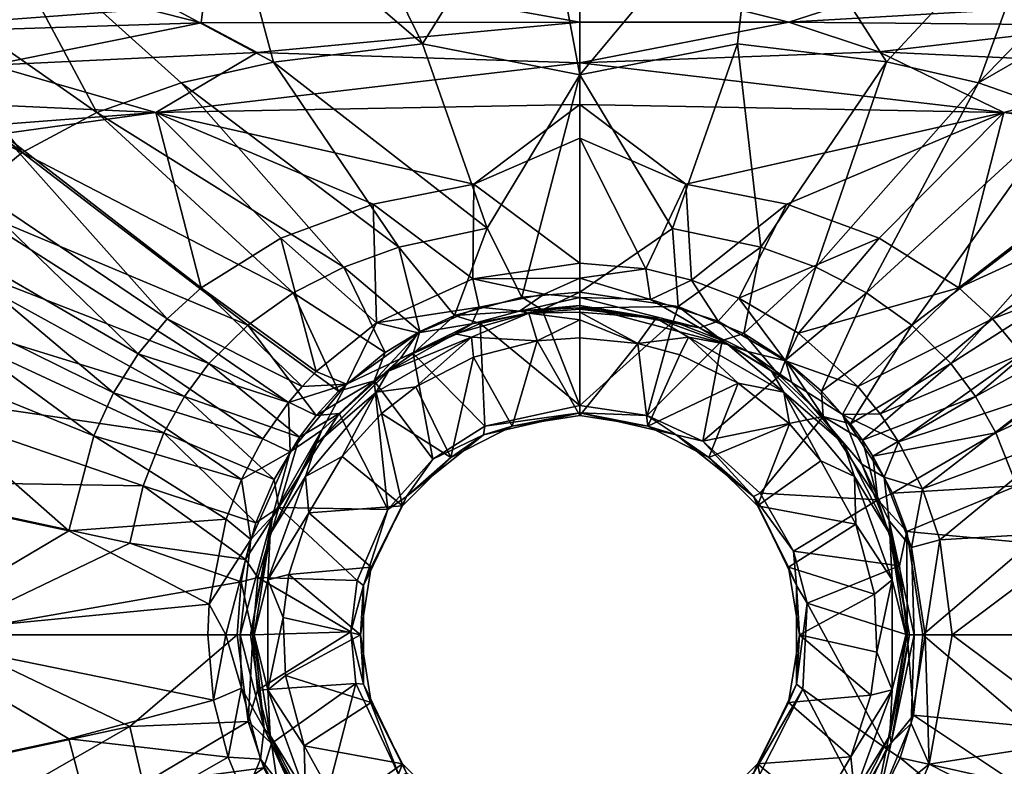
# Model space of a CAD drawing. Header units: millimetres. Extents: x -250 to 250, y 0 to 310.
# Tile 8 of 15: x -59 to 44, y 141 to 219. Entities that reach past the tile are written whole.
import ezdxf

# ---------------------------------------------------------------- set-up
doc = ezdxf.new("R2010")
doc.units = ezdxf.units.MM
doc.layers.add('UM_KLEO2_01_BODY1', color=7, linetype='CONTINUOUS')

msp = doc.modelspace()

# ---------------------------------------------------------------- meshes
at = {"layer": 'UM_KLEO2_01_BODY1'}
mesh = msp.add_polyface(dxfattribs=at)
corners = [(-0.0004, 265.8322, -115.3549), (-0.0004, 268.2245, -117.8962), (-141.7411, 267.2736, -117.8991), (-141.7093, 264.8958, -115.3675), (-141.668, 261.7715, -114.0997), (-0.0003, 262.7226, -114.0967), (-29.0068, 247.4507, -85.415), (0, 250.6, -84.0907), (-4.2963, 236.4126, -90.0003), (-62.0422, 231.0762, -89.9978), (-75.0858, 226.8688, -90.0018), (-73.6478, 241.668, -86.0905), (-89.1898, 237.2604, -86.2516), (-83.5268, 252.1163, -81.3552), (-93.3343, 261.8626, -75.6463), (-63.7683, 255.1617, -80.7598), (-70.8209, 264.7147, -74.6348), (-56.6227, 244.7401, -85.8429), (-37.4662, 234.96, -90.0015), (-32.4229, 258.0431, -79.8147), (-35.7628, 267.5414, -73.1238), (-25.778, 235.8039, -90.0005), (0, 263.0223, -76.6876), (-38.8231, 226.2278, -107.7233), (-0.0001, 224.7682, -107.4547), (-16.5049, 216.9758, -95.1869), (-41.7885, 212.8539, -95.0199), (-50.6449, 209.7473, -94.9252), (-32.1199, 215.0549, -95.1014), (0, 236.4271, -90.0006), (0, 213.7128, -96.0067), (-45.3206, 220.5972, -105.9019), (-90.2038, 222.7741, -106.3749), (-83.3212, 217.7776, -103.3856), (-39.7125, 219.1565, -105.2899), (0.0001, 219.2216, -105.7736), (-90.0816, 228.6416, -108.2033)]
mesh.append_faces([[corners[k] for k in face] for face in [(0, 1, 2, 2), (2, 3, 0, 0), (4, 5, 0, 0), (3, 4, 0, 0), (6, 7, 8, 8), (9, 10, 11, 11), (12, 11, 10, 10), (13, 14, 15, 15), (16, 15, 14, 14), (11, 13, 17, 17), (15, 17, 13, 13), (18, 9, 17, 17), (11, 17, 9, 9), (15, 16, 19, 19), (20, 19, 16, 16), (17, 15, 6, 6), (19, 6, 15, 15), (8, 21, 6, 6), (21, 18, 6, 6), (6, 18, 17, 17), (19, 20, 22, 22), (22, 7, 19, 19), (6, 19, 7, 7), (23, 24, 5, 5), (5, 4, 23, 23), (21, 8, 25, 25), (26, 27, 9, 9), (9, 18, 28, 28), (18, 21, 25, 25), (28, 18, 25, 25), (29, 30, 8, 8), (25, 8, 30, 30), (31, 32, 33, 33), (23, 31, 34, 34), (35, 24, 23, 23), (34, 35, 23, 23), (33, 34, 31, 31), (31, 23, 32, 32), (36, 32, 23, 23)]])
mesh = msp.add_polyface(dxfattribs=at)
corners = [(0, 236.4271, -90.0006), (-4.2963, 236.4126, -90.0003), (0, 250.6, -84.0907), (49.3064, 233.5434, -90.0002), (18.683, 236.1192, -89.9995), (29.0063, 247.4492, -85.4156), (69.6098, 228.9103, -89.9998), (59.8286, 231.5969, -89.9977), (73.6465, 241.6665, -86.0911), (56.6218, 244.7386, -85.8435), (-0.0003, 262.7226, -114.0967), (-0.0001, 224.7682, -107.4547), (44.518, 226.5686, -107.7869), (141.668, 261.7715, -114.0997), (16.5051, 216.9764, -95.1868), (0, 213.7128, -96.0067), (78.4029, 225.3738, -90.0023), (87.381, 219.9096, -90), (58.4728, 205.5644, -94.8235), (50.6456, 209.7479, -94.9251), (41.7891, 212.8546, -95.0198), (24.736, 193.5558, -98.4131), (32.1203, 215.0556, -95.1013), (18.9729, 195.6386, -98.4562), (9.7112, 197.6172, -98.5014), (0.0001, 219.2216, -105.7736), (21.8768, 219.2316, -105.633), (45.3207, 220.5973, -105.9019), (55.4017, 218.9056, -104.7936), (90.1997, 222.9569, -106.4579), (31.3091, 216.1129, -104.3404), (44.4366, 209.7502, -103.4374), (88.5408, 206.3774, -99.5684), (62.5485, 214.6518, -102.6596), (0.0003, 210.5823, -104.7231), (0.0002, 214.979, -104.6079), (90.3257, 217.3268, -102.9187)]
mesh.append_faces([[corners[k] for k in face] for face in [(0, 1, 2, 2), (3, 4, 5, 5), (6, 7, 8, 8), (8, 7, 9, 9), (7, 3, 9, 9), (9, 3, 5, 5), (0, 2, 4, 4), (10, 11, 12, 12), (13, 10, 12, 12), (14, 15, 4, 4), (0, 4, 15, 15), (16, 17, 18, 18), (6, 16, 19, 19), (18, 19, 16, 16), (3, 7, 20, 20), (7, 6, 20, 20), (19, 20, 6, 6), (20, 21, 22, 22), (14, 4, 22, 22), (4, 3, 22, 22), (22, 3, 20, 20), (22, 23, 14, 14), (14, 24, 15, 15), (11, 25, 26, 26), (26, 27, 12, 12), (12, 11, 26, 26), (27, 28, 29, 29), (26, 28, 27, 27), (27, 29, 12, 12), (28, 26, 30, 30), (31, 32, 33, 33), (34, 31, 35, 35), (30, 35, 31, 31), (30, 31, 33, 33), (36, 28, 33, 33), (33, 28, 30, 30), (25, 35, 26, 26), (30, 26, 35, 35)]])
mesh = msp.add_polyface(dxfattribs=at)
corners = [(-69.1138, 195.2099, -94.6491), (-41.4591, 179.9753, -98.2169), (-72.37, 189.5268, -94.5826), (-65.066, 200.1453, -94.7217), (-38.8803, 183.4324, -98.2553), (-92.5151, 215.3512, -90), (-91.4358, 216.4316, -89.9999), (-93.5029, 214.2923, -90.0001), (-34.7961, 187.4684, -98.3092), (-58.472, 205.5638, -94.8236), (-87.381, 219.9096, -90), (-30.0475, 190.8393, -98.363), (-50.6449, 209.7473, -94.9252), (-81.4963, 223.7577, -90.002), (-75.0858, 226.8688, -90.0018), (-24.7361, 193.556, -98.4131), (-41.7885, 212.8539, -95.0199), (-62.0422, 231.0762, -89.9978), (-32.1199, 215.0549, -95.1014), (-18.973, 195.6387, -98.4562), (-39.7125, 219.1565, -105.2899), (-83.3212, 217.7776, -103.3856), (-61.6627, 214.7118, -102.7249), (-88.5408, 206.3774, -99.5684), (-44.4364, 209.7501, -103.4374), (-89.2829, 211.8052, -100.0212), (-33.8175, 216.0414, -104.2499), (-73.9873, 192.7448, -102.2971), (-95.024, 204.5087, -98.8505), (-76.8303, 186.3336, -102.2368), (-48.8846, 180.3633, -105.5521), (-70.3318, 198.4339, -102.363), (-65.8453, 203.3593, -102.4308), (-60.5714, 207.5323, -102.4972), (-39.7007, 191.38, -105.7049), (-46.3177, 184.4631, -105.6012), (-43.2466, 188.1385, -105.6529), (-27.6538, 182.5939, -107.1657), (-31.3534, 196.5757, -105.802), (-21.6856, 200.1628, -105.8789), (-21.3127, 187.7153, -107.1563)]
mesh.append_faces([[corners[k] for k in face] for face in [(0, 1, 2, 2), (3, 4, 0, 0), (5, 6, 3, 3), (7, 5, 3, 3), (3, 0, 7, 7), (4, 3, 8, 8), (9, 8, 3, 3), (6, 10, 3, 3), (3, 10, 9, 9), (8, 9, 11, 11), (12, 11, 9, 9), (10, 13, 9, 9), (13, 14, 9, 9), (12, 9, 14, 14), (11, 12, 15, 15), (16, 15, 12, 12), (14, 17, 12, 12), (18, 19, 16, 16), (16, 17, 18, 18), (20, 21, 22, 22), (23, 24, 25, 25), (22, 25, 24, 24), (26, 22, 24, 24), (26, 20, 22, 22), (27, 28, 29, 29), (27, 30, 31, 31), (23, 27, 31, 31), (23, 31, 32, 32), (33, 34, 24, 24), (23, 32, 33, 33), (24, 23, 33, 33), (31, 35, 32, 32), (36, 32, 35, 35), (32, 36, 33, 33), (34, 33, 36, 36), (34, 37, 38, 38), (24, 38, 39, 39), (34, 38, 24, 24), (37, 40, 38, 38)]])
mesh = msp.add_polyface(dxfattribs=at)
corners = [(-16.7959, 186.795, -99.4098), (-20.4155, 184.6013, -99.4126), (-24.7361, 193.556, -98.4131), (-13.1339, 188.4664, -99.407), (-18.973, 195.6387, -98.4562), (-41.7885, 212.8539, -95.0199), (-6.1021, 190.4149, -99.4023), (-9.7113, 197.6174, -98.5014), (-32.1199, 215.0549, -95.1014), (-16.5049, 216.9758, -95.1869), (0, 213.7128, -96.0067), (0, 190.9335, -99.4004), (-3.9509, 189.0569, -100.121), (0, 189.288, -100.1189), (-33.8175, 216.0414, -104.2499), (-44.4364, 209.7501, -103.4374), (0.0002, 214.979, -104.6079), (0.0003, 210.5823, -104.7231), (0.0001, 219.2216, -105.7736), (-39.7125, 219.1565, -105.2899), (-0.0001, 207.0766, -105.3113), (-11.1108, 202.264, -105.9264), (-21.6856, 200.1628, -105.8789), (-31.3534, 196.5757, -105.802), (-21.3127, 187.7153, -107.1563), (-11.2234, 192.3379, -107.1296), (0, 193.9548, -107.1128), (-3.7466, 190.7281, -108.6159), (-6.3323, 188.9476, -111.8275), (0, 190.3715, -109.2991), (0, 189.5336, -111.8183), (0, 192.3835, -107.5627), (-11.3285, 187.6212, -111.8441), (-10.5574, 189.3367, -108.6341), (-5.3421, 188.7286, -119.157), (0, 189.149, -119.157), (0, 188.8188, -120.3762), (0, 188.0162, -121.3514)]
mesh.append_faces([[corners[k] for k in face] for face in [(0, 1, 2, 2), (3, 0, 4, 4), (2, 4, 0, 0), (2, 5, 4, 4), (6, 3, 7, 7), (4, 7, 3, 3), (4, 8, 7, 7), (9, 7, 8, 8), (7, 10, 6, 6), (11, 6, 10, 10), (9, 10, 7, 7), (3, 6, 12, 12), (11, 13, 12, 12), (6, 11, 12, 12), (14, 15, 16, 16), (17, 16, 15, 15), (16, 18, 14, 14), (18, 19, 14, 14), (20, 17, 21, 21), (15, 22, 21, 21), (17, 15, 21, 21), (23, 24, 22, 22), (24, 25, 22, 22), (21, 22, 25, 25), (25, 26, 21, 21), (26, 20, 21, 21), (27, 28, 29, 29), (30, 29, 28, 28), (29, 31, 27, 27), (32, 28, 33, 33), (27, 33, 28, 28), (26, 25, 31, 31), (27, 31, 25, 25), (33, 27, 25, 25), (25, 24, 33, 33), (34, 35, 30, 30), (30, 28, 34, 34), (36, 35, 34, 34), (37, 36, 34, 34)]])
mesh = msp.add_polyface(dxfattribs=at)
corners = [(75.5283, 180.8661, -94.5079), (45.7729, 170.6164, -98.1425), (72.371, 189.5272, -94.5825), (43.601, 176.1704, -98.1818), (69.1148, 195.2104, -94.6489), (41.4589, 179.9751, -98.2169), (95.4753, 211.944, -90.0003), (97.5942, 208.993, -90.0003), (98.5485, 207.4845, -90), (65.0669, 200.1458, -94.7216), (38.88, 183.4323, -98.2554), (90.5076, 217.3035, -89.9997), (91.7023, 216.172, -89.9999), (93.8917, 213.8556, -90.0001), (28.3622, 177.1169, -99.4133), (34.7959, 187.4683, -98.3093), (58.4728, 205.5644, -94.8235), (89.3354, 218.3363, -89.9996), (50.6456, 209.7479, -94.9251), (30.0473, 190.8391, -98.363), (41.7891, 212.8546, -95.0198), (50.9436, 175.8725, -105.5077), (76.8805, 186.3539, -102.2299), (48.8846, 180.3633, -105.5521), (74.036, 192.7688, -102.2901), (46.3177, 184.4631, -105.6012), (70.3783, 198.461, -102.3559), (94.5052, 204.7565, -98.9033), (88.5408, 206.3774, -99.5684), (29.1325, 181.0303, -107.1658), (31.4603, 178.1586, -107.1636), (43.2466, 188.1385, -105.6529), (65.8891, 203.3888, -102.4237), (39.7007, 191.38, -105.7049), (60.6119, 207.5636, -102.4901), (31.3534, 196.5757, -105.802), (22.9187, 186.62, -107.1597), (44.4366, 209.7502, -103.4374), (21.6856, 200.1628, -105.8789)]
mesh.append_faces([[corners[k] for k in face] for face in [(0, 1, 2, 2), (2, 3, 4, 4), (5, 4, 3, 3), (6, 7, 4, 4), (7, 8, 4, 4), (4, 8, 2, 2), (4, 5, 9, 9), (10, 9, 5, 5), (11, 12, 9, 9), (12, 13, 9, 9), (13, 6, 4, 4), (9, 13, 4, 4), (10, 14, 15, 15), (9, 10, 16, 16), (15, 16, 10, 10), (17, 11, 9, 9), (16, 15, 18, 18), (19, 18, 15, 15), (18, 19, 20, 20), (21, 22, 23, 23), (24, 23, 22, 22), (23, 24, 25, 25), (26, 25, 24, 24), (27, 28, 24, 24), (29, 30, 31, 31), (31, 30, 25, 25), (25, 26, 31, 31), (32, 31, 26, 26), (33, 29, 31, 31), (31, 32, 33, 33), (34, 33, 32, 32), (35, 36, 33, 33), (37, 35, 33, 33), (26, 24, 28, 28), (32, 26, 28, 28), (37, 33, 34, 34), (34, 32, 28, 28), (28, 37, 34, 34), (38, 35, 37, 37)]])
mesh = msp.add_polyface(dxfattribs=at)
corners = [(28.3622, 177.1169, -99.4133), (25.315, 180.5498, -99.4138), (34.7959, 187.4683, -98.3093), (30.0473, 190.8391, -98.363), (21.5286, 183.8118, -99.4126), (24.736, 193.5558, -98.4131), (41.7891, 212.8546, -95.0198), (17.1666, 186.5901, -99.4106), (18.9729, 195.6386, -98.4562), (32.1203, 215.0556, -95.1013), (10.3056, 189.4387, -99.4047), (9.7112, 197.6172, -98.5014), (16.5051, 216.9764, -95.1868), (25.4992, 177.8909, -100.1375), (20.9278, 182.1365, -100.1354), (14.9094, 185.8581, -100.1335), (22.9187, 186.62, -107.1597), (29.1325, 181.0303, -107.1658), (39.7007, 191.38, -105.7049), (16.6477, 190.2884, -107.1445), (31.3534, 196.5757, -105.802), (11.7027, 192.1926, -107.1309), (21.6856, 200.1628, -105.8789), (11.1109, 202.264, -105.9264), (44.4366, 209.7502, -103.4374), (0.0003, 210.5823, -104.7231), (17.597, 184.7108, -111.8675), (22.2072, 181.4421, -111.8802), (21.5601, 183.7305, -108.672), (27.5119, 178.0945, -108.6779), (12.5151, 187.1843, -111.8486), (14.4811, 187.8735, -108.6491), (15.5033, 185.427, -119.157), (20.0723, 182.6271, -119.157), (27.6271, 175.0723, -119.157), (10.4568, 184.3457, -122), (16.5747, 181.3781, -122), (11.3613, 186.2149, -121.1761), (21.3522, 180.4466, -121.1761)]
mesh.append_faces([[corners[k] for k in face] for face in [(0, 1, 2, 2), (2, 1, 3, 3), (1, 4, 3, 3), (3, 4, 5, 5), (5, 6, 3, 3), (4, 7, 5, 5), (5, 7, 8, 8), (8, 9, 5, 5), (7, 10, 8, 8), (11, 12, 8, 8), (4, 1, 13, 13), (13, 14, 4, 4), (7, 4, 14, 14), (14, 15, 7, 7), (10, 7, 15, 15), (16, 17, 18, 18), (19, 16, 20, 20), (21, 19, 22, 22), (22, 19, 20, 20), (23, 21, 22, 22), (23, 22, 24, 24), (24, 25, 23, 23), (26, 27, 28, 28), (28, 27, 29, 29), (29, 17, 28, 28), (30, 26, 31, 31), (28, 31, 26, 26), (17, 16, 28, 28), (16, 19, 28, 28), (31, 28, 19, 19), (19, 21, 31, 31), (32, 33, 26, 26), (26, 30, 32, 32), (27, 26, 33, 33), (33, 34, 27, 27), (35, 36, 37, 37), (38, 37, 36, 36), (33, 32, 38, 38), (37, 38, 32, 32)]])
mesh = msp.add_polyface(dxfattribs=at)
corners = [(9.7112, 197.6172, -98.5014), (18.9729, 195.6386, -98.4562), (10.3056, 189.4387, -99.4047), (0, 190.9335, -99.4004), (0, 213.7128, -96.0067), (0, 189.288, -100.1189), (9.7755, 187.8589, -100.124), (14.9094, 185.8581, -100.1335), (-3.9509, 189.0569, -100.121), (0, 179.0318, -109.0345), (7.0302, 177.9805, -109.0345), (12.8769, 175.2907, -109.0345), (6.9087, 193.3552, -107.1193), (11.7027, 192.1926, -107.1309), (11.1109, 202.264, -105.9264), (-0.0001, 207.0766, -105.3113), (0, 193.9548, -107.1128), (0.0003, 210.5823, -104.7231), (7.4013, 190.1523, -108.6247), (0, 192.3835, -107.5627), (0, 189.5336, -111.8183), (12.5151, 187.1843, -111.8486), (0, 190.3715, -109.2991), (14.4811, 187.8735, -108.6491), (0, 189.149, -119.157), (7.9719, 188.2055, -119.157), (15.5033, 185.427, -119.157), (0, 186.1531, -122), (-4.5003, 185.8263, -122), (0, 178, -122), (6.0776, 185.5546, -122), (7.1074, 176.8743, -122), (10.4568, 184.3457, -122), (16.5747, 181.3781, -122), (0, 188.0162, -121.3514), (11.3613, 186.2149, -121.1761), (0, 188.8188, -120.3762)]
mesh.append_faces([[corners[k] for k in face] for face in [(0, 1, 2, 2), (2, 3, 0, 0), (3, 4, 0, 0), (3, 2, 5, 5), (6, 5, 2, 2), (7, 6, 2, 2), (8, 5, 9, 9), (6, 7, 10, 10), (11, 10, 7, 7), (9, 5, 6, 6), (10, 9, 6, 6), (12, 13, 14, 14), (14, 15, 12, 12), (16, 12, 15, 15), (17, 15, 14, 14), (13, 12, 18, 18), (12, 16, 19, 19), (20, 21, 22, 22), (18, 22, 21, 21), (23, 18, 21, 21), (18, 23, 13, 13), (12, 19, 18, 18), (19, 22, 18, 18), (20, 24, 25, 25), (25, 26, 20, 20), (21, 20, 26, 26), (27, 28, 29, 29), (30, 27, 29, 29), (29, 31, 30, 30), (32, 30, 31, 31), (33, 32, 31, 31), (28, 27, 34, 34), (30, 32, 35, 35), (34, 27, 30, 30), (30, 35, 25, 25), (36, 34, 30, 30), (25, 36, 30, 30), (26, 25, 35, 35), (25, 24, 36, 36)]])
mesh = msp.add_polyface(dxfattribs=at)
corners = [(-35.0631, 162.9151, -99.404), (-35.5135, 160.5412, -99.4025), (-47.1814, 164.6059, -98.1141), (-35.9396, 155, -99.401), (-67.2058, 155, -95.8448), (-77.4561, 171.1292, -94.4541), (-33.9777, 166.7494, -99.4068), (-45.7732, 170.6164, -98.1424), (-75.5273, 180.8658, -94.508), (-32.0621, 171.2822, -99.4101), (-43.6013, 176.1705, -98.1818), (-72.37, 189.5268, -94.5826), (-29.3908, 175.726, -99.4129), (-41.4591, 179.9753, -98.2169), (-38.8803, 183.4324, -98.2553), (-69.1138, 195.2099, -94.6491), (-34.2864, 155, -100.1203), (-53.5812, 165.903, -105.4415), (-71.9956, 154.9998, -103.3123), (-38.8652, 158.2328, -107.1232), (-80.2838, 171.6203, -102.1469), (-37.089, 167.1398, -107.1401), (-50.9436, 175.8725, -105.5077), (-76.8303, 186.3336, -102.2368), (-35.49, 171.2739, -107.1503), (-48.8846, 180.3633, -105.5521), (-73.9873, 192.7448, -102.2971), (-33.2205, 175.5437, -107.1595), (-46.3177, 184.4631, -105.6012), (-70.3318, 198.4339, -102.363), (-30.5412, 179.3593, -107.1649), (-43.2466, 188.1385, -105.6529), (-29.1208, 181.0421, -107.1658), (-39.7007, 191.38, -105.7049), (-34.506, 164.9883, -108.6442), (-37.1246, 155, -107.7079), (-35.6241, 155, -108.9669)]
mesh.append_faces([[corners[k] for k in face] for face in [(0, 1, 2, 2), (3, 4, 1, 1), (2, 1, 4, 4), (5, 2, 4, 4), (6, 0, 7, 7), (2, 7, 0, 0), (2, 5, 7, 7), (8, 7, 5, 5), (9, 6, 10, 10), (7, 10, 6, 6), (7, 8, 10, 10), (11, 10, 8, 8), (12, 9, 13, 13), (10, 13, 9, 9), (10, 11, 13, 13), (14, 12, 13, 13), (13, 15, 14, 14), (16, 3, 1, 1), (17, 18, 19, 19), (20, 18, 17, 17), (19, 21, 17, 17), (22, 17, 21, 21), (20, 17, 23, 23), (22, 23, 17, 17), (21, 24, 22, 22), (22, 24, 25, 25), (23, 22, 26, 26), (25, 26, 22, 22), (24, 27, 25, 25), (28, 25, 27, 27), (28, 29, 25, 25), (27, 30, 28, 28), (31, 28, 30, 30), (30, 32, 31, 31), (33, 31, 32, 32), (21, 19, 34, 34), (24, 21, 34, 34), (19, 35, 34, 34), (35, 36, 34, 34)]])
mesh = msp.add_polyface(dxfattribs=at)
corners = [(-30.0475, 190.8393, -98.363), (-24.7361, 193.556, -98.4131), (-20.4155, 184.6013, -99.4126), (-3.9509, 189.0569, -100.121), (-10.4442, 187.6513, -100.125), (-13.1339, 188.4664, -99.407), (-16.7959, 186.795, -99.4098), (-17.4688, 184.4847, -100.1336), (-27.6444, 178.0112, -99.4135), (-25.3087, 180.5584, -99.4137), (-21.577, 181.6191, -100.1382), (-25.2307, 178.1878, -100.1366), (-9.9582, 176.8715, -109.0345), (0, 179.0318, -109.0345), (-15.4184, 173.4337, -109.0345), (-18.8402, 183.9382, -111.8716), (-11.3285, 187.6212, -111.8441), (-16.9692, 186.6612, -108.6574), (-10.5574, 189.3367, -108.6341), (-27.043, 176.4711, -111.8822), (-24.4781, 181.2893, -108.6766), (-21.3127, 187.7153, -107.1563), (-27.6538, 182.5939, -107.1657), (-27.6271, 175.0723, -119.157), (-20.0723, 182.6271, -119.157), (-6.3323, 188.9476, -111.8275), (-5.3421, 188.7286, -119.157), (-13.0683, 186.5496, -119.157), (-13.5191, 173.6074, -122), (-7.1074, 176.8743, -122), (-11.1401, 184.0933, -122), (-4.5003, 185.8263, -122), (0, 178, -122), (0, 188.0162, -121.3514), (-11.3613, 186.2149, -121.1761), (-21.3522, 180.4466, -121.1761), (-20.7832, 178.2074, -122), (-17.1869, 180.9832, -122)]
mesh.append_faces([[corners[k] for k in face] for face in [(0, 1, 2, 2), (3, 4, 5, 5), (6, 5, 7, 7), (4, 7, 5, 5), (8, 9, 10, 10), (10, 11, 8, 8), (7, 10, 6, 6), (2, 6, 10, 10), (9, 2, 10, 10), (7, 4, 12, 12), (4, 3, 13, 13), (13, 12, 4, 4), (10, 7, 14, 14), (12, 14, 7, 7), (15, 16, 17, 17), (18, 17, 16, 16), (19, 15, 20, 20), (17, 20, 15, 15), (17, 18, 21, 21), (17, 21, 20, 20), (21, 22, 20, 20), (23, 24, 15, 15), (25, 16, 26, 26), (27, 26, 16, 16), (16, 15, 27, 27), (24, 27, 15, 15), (28, 29, 30, 30), (31, 30, 29, 29), (29, 32, 31, 31), (31, 33, 26, 26), (34, 31, 26, 26), (30, 31, 34, 34), (26, 27, 34, 34), (27, 24, 34, 34), (35, 34, 24, 24), (36, 37, 35, 35), (37, 30, 34, 34), (35, 37, 34, 34), (24, 23, 35, 35)]])
mesh = msp.add_polyface(dxfattribs=at)
corners = [(-27.6444, 178.0112, -99.4135), (-29.3908, 175.726, -99.4129), (-38.8803, 183.4324, -98.2553), (-25.3087, 180.5584, -99.4137), (-34.7961, 187.4684, -98.3092), (-20.4155, 184.6013, -99.4126), (-30.0475, 190.8393, -98.363), (-31.57, 168.3441, -100.1308), (-33.7526, 161.0091, -100.123), (-35.0631, 162.9151, -99.404), (-33.9777, 166.7494, -99.4068), (-35.5135, 160.5412, -99.4025), (-34.2864, 155, -100.1203), (-32.0621, 171.2822, -99.4101), (-25.2307, 178.1878, -100.1366), (-23.3501, 160.6835, -109.0345), (-24.0299, 155.302, -109.0345), (-20.1208, 168.1409, -109.0345), (-29.1208, 181.0421, -107.1658), (-27.6538, 182.5939, -107.1657), (-39.7007, 191.38, -105.7049), (-32.2072, 167.4545, -111.8591), (-27.043, 176.4711, -111.8822), (-30.3713, 174.181, -108.6713), (-24.4781, 181.2893, -108.6766), (-30.5412, 179.3593, -107.1649), (-34.5329, 155, -111.8318), (-35.6241, 155, -108.9669), (-34.506, 164.9883, -108.6442), (-33.2205, 175.5437, -107.1595), (-35.49, 171.2739, -107.1503), (-32.4776, 165.5526, -119.157), (-27.6271, 175.0723, -119.157), (-23, 155, -122), (-21.8743, 162.1074, -122), (-30.5029, 161.3319, -122), (-28.4026, 167.7991, -122), (-24.9113, 173.7068, -122), (-28.7678, 171.6091, -121.1761), (-32.7135, 160.7683, -121.1761), (-31.0995, 156.8283, -122), (-34.149, 155, -119.157)]
mesh.append_faces([[corners[k] for k in face] for face in [(0, 1, 2, 2), (3, 0, 4, 4), (2, 4, 0, 0), (5, 3, 6, 6), (4, 6, 3, 3), (7, 8, 9, 9), (9, 10, 7, 7), (11, 9, 8, 8), (8, 12, 11, 11), (10, 13, 7, 7), (13, 1, 7, 7), (14, 7, 1, 1), (1, 0, 14, 14), (15, 16, 8, 8), (8, 7, 15, 15), (17, 15, 7, 7), (18, 19, 20, 20), (21, 22, 23, 23), (23, 22, 24, 24), (19, 18, 24, 24), (18, 25, 24, 24), (23, 24, 25, 25), (26, 21, 27, 27), (28, 27, 21, 21), (28, 21, 23, 23), (25, 29, 23, 23), (29, 30, 23, 23), (23, 30, 28, 28), (21, 26, 31, 31), (22, 21, 31, 31), (31, 32, 22, 22), (33, 34, 35, 35), (36, 37, 38, 38), (32, 31, 38, 38), (39, 38, 31, 31), (40, 35, 39, 39), (35, 36, 39, 39), (38, 39, 36, 36), (31, 41, 39, 39)]])
mesh = msp.add_polyface(dxfattribs=at)
corners = [(67.2058, 155, -95.8448), (35.9396, 155, -99.401), (47.1811, 164.6059, -98.1141), (77.4571, 171.1295, -94.454), (108.2047, 172.1037, -90.0003), (34.2782, 165.8413, -99.4059), (45.7729, 170.6164, -98.1425), (75.5283, 180.8661, -94.5079), (32.7525, 169.8398, -99.409), (43.601, 176.1704, -98.1818), (72.371, 189.5272, -94.5825), (30.7035, 173.726, -99.4117), (41.4589, 179.9751, -98.2169), (29.6173, 175.4034, -99.4126), (38.88, 183.4323, -98.2554), (28.3622, 177.1169, -99.4133), (34.2864, 155, -100.1203), (33.5094, 162.2375, -100.1241), (31.219, 169.1445, -100.1313), (37.7219, 164.974, -107.1348), (38.9957, 155, -107.1216), (53.5812, 165.903, -105.4415), (71.9956, 155.0003, -103.3123), (80.3356, 171.6314, -102.14), (35.9093, 170.3199, -107.1478), (50.9436, 175.8725, -105.5077), (76.8805, 186.3539, -102.2299), (33.402, 175.2455, -107.159), (48.8846, 180.3633, -105.5521), (31.4603, 178.1586, -107.1636), (46.3177, 184.4631, -105.6012), (34.739, 164.143, -108.6423), (32.3975, 166.9512, -111.8574), (35.0458, 155, -109.8737), (34.5329, 155, -111.8318), (36.1938, 155, -108.3657), (31.8966, 171.5203, -108.6651), (32.4776, 165.5526, -119.157), (34.149, 155, -119.157), (32.7135, 149.2317, -121.1761), (32.7135, 160.7683, -121.1761)]
mesh.append_faces([[corners[k] for k in face] for face in [(0, 1, 2, 2), (3, 4, 0, 0), (3, 0, 2, 2), (1, 5, 2, 2), (6, 2, 5, 5), (3, 2, 7, 7), (6, 7, 2, 2), (5, 8, 6, 6), (9, 6, 8, 8), (9, 10, 6, 6), (8, 11, 9, 9), (12, 9, 11, 11), (11, 13, 12, 12), (12, 13, 14, 14), (13, 15, 14, 14), (1, 16, 5, 5), (16, 17, 5, 5), (17, 18, 5, 5), (19, 20, 21, 21), (20, 22, 21, 21), (23, 21, 22, 22), (24, 19, 25, 25), (21, 25, 19, 19), (21, 23, 25, 25), (26, 25, 23, 23), (27, 24, 28, 28), (25, 28, 24, 24), (29, 27, 30, 30), (30, 27, 28, 28), (31, 32, 33, 33), (34, 33, 32, 32), (33, 35, 31, 31), (20, 19, 35, 35), (31, 35, 19, 19), (19, 24, 31, 31), (36, 31, 24, 24), (24, 27, 36, 36), (37, 38, 34, 34), (39, 38, 40, 40)]])
mesh = msp.add_polyface(dxfattribs=at)
corners = [(20.9278, 182.1365, -100.1354), (25.4992, 177.8909, -100.1375), (12.8769, 175.2907, -109.0345), (18.8959, 169.8483, -109.0345), (14.9094, 185.8581, -100.1335), (0, 178.2701, -110.0545), (0, 179.0318, -109.0345), (7.0302, 177.9805, -109.0345), (10.0965, 175.9657, -110.0545), (13.5191, 173.6074, -111.2986), (7.1074, 176.8743, -111.2986), (0, 178, -111.2986), (18.1933, 169.5087, -110.0545), (18.6074, 168.5191, -111.2986), (22.3667, 163.7896, -109.0345), (22.6867, 160.1781, -110.0545), (23, 155, -111.2986), (21.8743, 162.1074, -111.2986), (22.6867, 149.8219, -110.0545), (7.1074, 176.8743, -122), (13.5191, 173.6074, -122), (0, 178, -122), (18.6074, 168.5191, -122), (21.8743, 162.1074, -122), (23, 155, -122), (21.8743, 147.8926, -111.2986), (16.5747, 181.3781, -122), (21.9476, 177.1093, -122), (25.2518, 173.2447, -122), (28.9048, 166.6203, -122), (27.6271, 175.0723, -119.157), (20.0723, 182.6271, -119.157), (21.3522, 180.4466, -121.1761)]
mesh.append_faces([[corners[k] for k in face] for face in [(0, 1, 2, 2), (3, 2, 1, 1), (4, 0, 2, 2), (5, 6, 7, 7), (8, 5, 7, 7), (9, 10, 8, 8), (10, 11, 5, 5), (8, 10, 5, 5), (7, 2, 8, 8), (8, 2, 12, 12), (13, 9, 12, 12), (8, 12, 9, 9), (2, 3, 12, 12), (3, 14, 12, 12), (15, 12, 14, 14), (16, 17, 15, 15), (17, 13, 12, 12), (15, 17, 12, 12), (18, 16, 15, 15), (10, 9, 19, 19), (20, 19, 9, 9), (19, 21, 11, 11), (11, 10, 19, 19), (9, 13, 20, 20), (22, 20, 13, 13), (17, 16, 23, 23), (24, 23, 16, 16), (23, 22, 13, 13), (13, 17, 23, 23), (16, 25, 24, 24), (19, 20, 26, 26), (27, 26, 20, 20), (20, 22, 27, 27), (28, 27, 22, 22), (29, 28, 22, 22), (30, 31, 32, 32), (26, 27, 32, 32), (27, 28, 32, 32)]])
mesh = msp.add_polyface(dxfattribs=at)
corners = [(-31.57, 168.3441, -100.1308), (-25.2307, 178.1878, -100.1366), (-20.1208, 168.1409, -109.0345), (-21.577, 181.6191, -100.1382), (-15.4184, 173.4337, -109.0345), (0, 178.2701, -110.0545), (0, 178, -111.2986), (-7.1074, 176.8743, -111.2986), (-10.0965, 175.9657, -110.0545), (-9.9582, 176.8715, -109.0345), (0, 179.0318, -109.0345), (-13.5191, 173.6074, -111.2986), (-18.1933, 169.5087, -110.0545), (-18.6074, 168.5191, -111.2986), (-21.8743, 162.1074, -111.2986), (-22.6867, 160.1781, -110.0545), (-24.0299, 155.302, -109.0345), (-23.3501, 160.6835, -109.0345), (-23, 155, -111.2986), (-7.1074, 176.8743, -122), (-13.5191, 173.6074, -122), (0, 178, -122), (-18.6074, 168.5191, -122), (-21.8743, 162.1074, -122), (-23, 155, -122), (-18.8402, 183.9382, -111.8716), (-27.043, 176.4711, -111.8822), (-27.6271, 175.0723, -119.157), (-28.4026, 167.7991, -122), (-30.5029, 161.3319, -122), (-24.9113, 173.7068, -122), (-20.7832, 178.2074, -122), (-17.1869, 180.9832, -122), (-11.1401, 184.0933, -122), (-28.7678, 171.6091, -121.1761), (-21.3522, 180.4466, -121.1761)]
mesh.append_faces([[corners[k] for k in face] for face in [(0, 1, 2, 2), (1, 3, 2, 2), (4, 2, 3, 3), (5, 6, 7, 7), (8, 5, 7, 7), (4, 9, 8, 8), (9, 10, 5, 5), (8, 9, 5, 5), (7, 11, 8, 8), (8, 11, 12, 12), (2, 4, 12, 12), (12, 4, 8, 8), (11, 13, 12, 12), (13, 14, 12, 12), (15, 12, 14, 14), (16, 17, 15, 15), (17, 2, 15, 15), (12, 15, 2, 2), (14, 18, 15, 15), (19, 20, 7, 7), (11, 7, 20, 20), (6, 21, 19, 19), (7, 6, 19, 19), (20, 22, 11, 11), (13, 11, 22, 22), (23, 24, 14, 14), (22, 23, 13, 13), (14, 13, 23, 23), (25, 26, 27, 27), (28, 29, 23, 23), (23, 22, 28, 28), (30, 28, 22, 22), (31, 30, 22, 22), (22, 20, 31, 31), (32, 31, 20, 20), (33, 32, 20, 20), (34, 35, 27, 27), (30, 31, 35, 35), (34, 30, 35, 35)]])
mesh = msp.add_polyface(dxfattribs=at)
corners = [(32.7525, 169.8398, -99.409), (34.2782, 165.8413, -99.4059), (31.219, 169.1445, -100.1313), (30.7035, 173.726, -99.4117), (25.315, 180.5498, -99.4138), (28.3622, 177.1169, -99.4133), (25.4992, 177.8909, -100.1375), (29.6173, 175.4034, -99.4126), (18.8959, 169.8483, -109.0345), (22.3667, 163.7896, -109.0345), (33.5094, 162.2375, -100.1241), (23.8026, 158.3114, -109.0345), (34.2864, 155, -100.1203), (32.1256, 143.0501, -100.1292), (22.6867, 160.1781, -110.0545), (22.6867, 149.8219, -110.0545), (29.534, 172.8915, -111.8756), (32.3975, 166.9512, -111.8574), (31.8966, 171.5203, -108.6651), (34.739, 164.143, -108.6423), (22.2072, 181.4421, -111.8802), (27.5119, 178.0945, -108.6779), (33.402, 175.2455, -107.159), (31.4603, 178.1586, -107.1636), (29.1325, 181.0303, -107.1658), (27.6271, 175.0723, -119.157), (34.5329, 155, -111.8318), (32.4776, 165.5526, -119.157), (18.6074, 168.5191, -122), (21.8743, 162.1074, -122), (28.9048, 166.6203, -122), (30.8585, 159.274, -122), (23, 155, -122), (31.0995, 153.1717, -122), (28.7678, 171.6091, -121.1761), (21.3522, 180.4466, -121.1761), (25.2518, 173.2447, -122), (32.7135, 160.7683, -121.1761), (34.149, 155, -119.157), (32.7135, 149.2317, -121.1761)]
mesh.append_faces([[corners[k] for k in face] for face in [(0, 1, 2, 2), (3, 0, 2, 2), (4, 5, 6, 6), (5, 7, 6, 6), (7, 3, 2, 2), (2, 6, 7, 7), (6, 2, 8, 8), (9, 8, 2, 2), (2, 10, 9, 9), (11, 9, 10, 10), (10, 12, 11, 11), (12, 13, 11, 11), (9, 11, 14, 14), (14, 11, 15, 15), (16, 17, 18, 18), (19, 18, 17, 17), (20, 16, 21, 21), (18, 21, 16, 16), (22, 23, 21, 21), (18, 22, 21, 21), (23, 24, 21, 21), (16, 20, 25, 25), (26, 17, 27, 27), (25, 27, 16, 16), (17, 16, 27, 27), (28, 29, 30, 30), (31, 30, 29, 29), (29, 32, 31, 31), (33, 31, 32, 32), (34, 35, 36, 36), (27, 25, 34, 34), (34, 25, 35, 35), (36, 30, 34, 34), (34, 30, 37, 37), (38, 27, 37, 37), (37, 27, 34, 34), (30, 31, 37, 37), (31, 33, 37, 37), (39, 37, 33, 33)]])
mesh = msp.add_polyface(dxfattribs=at)
corners = [(-33.7923, 149.2169, -100.1228), (-32.326, 143.6004, -100.1284), (-34.786, 145.9236, -99.4045), (-33.1483, 141.0633, -99.4081), (-29.007, 133.7362, -99.413), (-31.4078, 137.4849, -99.411), (-27.4841, 134.5323, -100.1362), (-25.8634, 130.0041, -99.4138), (-23.9847, 128.1967, -99.4135), (-23.4855, 149.9051, -109.0345), (-34.2864, 155, -100.1203), (-24.0299, 155.302, -109.0345), (-33.7526, 161.0091, -100.123), (-28.9612, 136.1956, -111.8777), (-33.111, 145.1962, -111.8504), (-33.4783, 141.9782, -108.6542), (-25.3707, 131.5765, -111.8833), (-29.944, 135.1594, -108.6732), (-35.157, 138.0098, -107.1519), (-32.7569, 133.7216, -107.1608), (-24.5515, 128.7798, -108.6772), (-31.4563, 131.8359, -107.1636), (-30.0535, 130.04, -107.1653), (-27.6271, 134.9277, -119.157), (-32.4776, 144.4474, -119.157), (-34.149, 155, -119.157), (-34.5329, 155, -111.8318), (-32.4776, 165.5526, -119.157), (-31.0995, 156.8283, -122), (-30.8585, 150.726, -122), (-23, 155, -122), (-30.5029, 161.3319, -122), (-21.8743, 147.8926, -122), (-28.9048, 143.3797, -122), (-32.7135, 149.2317, -121.1761), (-32.7135, 160.7683, -121.1761), (-28.7678, 138.3909, -121.1761), (-25.2518, 136.7553, -122)]
mesh.append_faces([[corners[k] for k in face] for face in [(0, 1, 2, 2), (3, 2, 1, 1), (4, 5, 6, 6), (5, 3, 1, 1), (1, 6, 5, 5), (7, 4, 6, 6), (8, 7, 6, 6), (6, 1, 9, 9), (1, 0, 9, 9), (0, 10, 11, 11), (11, 9, 0, 0), (10, 12, 11, 11), (13, 14, 15, 15), (16, 13, 17, 17), (17, 13, 15, 15), (18, 19, 17, 17), (15, 18, 17, 17), (20, 16, 17, 17), (19, 21, 17, 17), (21, 22, 17, 17), (23, 24, 13, 13), (14, 13, 24, 24), (13, 16, 23, 23), (24, 25, 14, 14), (26, 14, 25, 25), (25, 27, 26, 26), (28, 29, 30, 30), (31, 28, 30, 30), (32, 30, 29, 29), (29, 33, 32, 32), (34, 35, 25, 25), (33, 29, 34, 34), (29, 28, 34, 34), (35, 34, 28, 28), (25, 24, 34, 34), (34, 24, 36, 36), (37, 33, 36, 36), (36, 33, 34, 34), (24, 23, 36, 36)]])
mesh = msp.add_polyface(dxfattribs=at)
corners = [(-23.4855, 149.9051, -109.0345), (-18.8959, 140.1517, -109.0345), (-27.4841, 134.5323, -100.1362), (-18.2322, 125.9818, -100.1341), (-10.5047, 133.3857, -109.0345), (0, 131.7299, -110.0545), (0, 130.9682, -109.0345), (-10.0965, 134.0343, -110.0545), (-22.6867, 160.1781, -110.0545), (-23, 155, -111.2986), (-22.6867, 149.8219, -110.0545), (-24.0299, 155.302, -109.0345), (-21.8743, 147.8926, -111.2986), (-18.6074, 141.4809, -111.2986), (-18.1933, 140.4913, -110.0545), (-13.5191, 136.3926, -111.2986), (-7.1074, 133.1257, -111.2986), (0, 132, -111.2986), (-7.1074, 133.1257, -122), (0, 132, -122), (-21.8743, 162.1074, -111.2986), (-23, 155, -122), (-21.8743, 147.8926, -122), (-18.6074, 141.4809, -122), (-13.5191, 136.3926, -122), (-28.9048, 143.3797, -122), (-25.2518, 136.7553, -122), (-21.9476, 132.8907, -122), (-16.5747, 128.6219, -122), (-28.7678, 138.3909, -121.1761), (-27.6271, 134.9277, -119.157), (-21.3522, 129.5534, -121.1761)]
mesh.append_faces([[corners[k] for k in face] for face in [(0, 1, 2, 2), (3, 2, 4, 4), (1, 4, 2, 2), (5, 6, 7, 7), (8, 9, 10, 10), (1, 0, 10, 10), (0, 11, 10, 10), (8, 10, 11, 11), (9, 12, 10, 10), (12, 13, 14, 14), (10, 12, 14, 14), (4, 1, 14, 14), (14, 1, 10, 10), (13, 15, 14, 14), (7, 14, 15, 15), (6, 4, 7, 7), (7, 4, 14, 14), (15, 16, 7, 7), (16, 17, 5, 5), (7, 16, 5, 5), (18, 19, 16, 16), (17, 16, 19, 19), (9, 20, 21, 21), (21, 22, 9, 9), (12, 9, 22, 22), (23, 24, 13, 13), (15, 13, 24, 24), (22, 23, 13, 13), (13, 12, 22, 22), (16, 15, 18, 18), (24, 18, 15, 15), (23, 22, 25, 25), (25, 26, 23, 23), (26, 27, 23, 23), (24, 23, 27, 27), (27, 28, 24, 24), (29, 30, 31, 31), (27, 26, 31, 31), (29, 31, 26, 26)]])
mesh = msp.add_polyface(dxfattribs=at)
corners = [(-67.2058, 155, -95.8448), (-35.9396, 155, -99.401), (-47.1793, 145.3945, -98.1143), (-77.4562, 138.8707, -94.4541), (-108.2047, 137.8963, -90.0003), (-34.786, 145.9236, -99.4045), (-45.7712, 139.3842, -98.1427), (-75.5275, 129.1341, -94.508), (-106.285, 123.6797, -90), (-33.1483, 141.0633, -99.4081), (-43.5994, 133.8304, -98.182), (-72.3702, 120.4732, -94.5826), (-31.4078, 137.4849, -99.411), (-41.4573, 130.0258, -98.2171), (-29.007, 133.7362, -99.413), (-38.8785, 126.5687, -98.2555), (-34.2864, 155, -100.1203), (-33.7923, 149.2169, -100.1228), (-36.8639, 142.1778, -107.1416), (-38.4005, 148.1539, -107.1285), (-53.5812, 144.097, -105.4415), (-38.9957, 155, -107.1216), (-71.9956, 154.9998, -103.3123), (-80.3355, 138.3685, -102.14), (-104.9855, 154.9993, -98.7136), (-35.157, 138.0098, -107.1519), (-50.9436, 134.1275, -105.5077), (-76.8805, 123.6461, -102.2299), (-32.7569, 133.7216, -107.1608), (-48.8846, 129.6367, -105.5521), (-38.8652, 158.2328, -107.1232), (-35.483, 149.3962, -108.6331), (-33.111, 145.1962, -111.8504), (-35.6241, 155, -108.9669), (-34.5329, 155, -111.8318), (-37.1246, 155, -107.7079), (-33.4783, 141.9782, -108.6542)]
mesh.append_faces([[corners[k] for k in face] for face in [(0, 1, 2, 2), (3, 4, 0, 0), (3, 0, 2, 2), (1, 5, 2, 2), (2, 5, 6, 6), (3, 2, 7, 7), (6, 7, 2, 2), (7, 8, 3, 3), (5, 9, 6, 6), (10, 6, 9, 9), (10, 11, 6, 6), (9, 12, 10, 10), (13, 10, 12, 12), (12, 14, 13, 13), (15, 13, 14, 14), (1, 16, 5, 5), (16, 17, 5, 5), (18, 19, 20, 20), (21, 22, 19, 19), (20, 19, 22, 22), (23, 20, 22, 22), (22, 24, 23, 23), (25, 18, 26, 26), (26, 18, 20, 20), (20, 23, 26, 26), (27, 26, 23, 23), (28, 25, 29, 29), (29, 25, 26, 26), (21, 30, 22, 22), (31, 32, 33, 33), (34, 33, 32, 32), (33, 35, 31, 31), (36, 32, 31, 31), (21, 19, 35, 35), (31, 35, 19, 19), (19, 18, 31, 31), (36, 31, 18, 18), (18, 25, 36, 36), (30, 21, 35, 35)]])
mesh = msp.add_polyface(dxfattribs=at)
corners = [(29.5031, 137.5642, -100.1344), (26.7439, 133.5762, -100.1373), (18.5168, 139.6815, -109.0345), (23.3501, 149.3165, -109.0345), (9.9582, 133.1285, -109.0345), (24.4771, 131.0225, -100.1393), (19.5159, 126.8313, -100.1356), (0, 131.7299, -110.0545), (0, 132, -111.2986), (7.1074, 133.1257, -111.2986), (10.0965, 134.0343, -110.0545), (21.8743, 147.8926, -111.2986), (23, 155, -111.2986), (22.6867, 149.8219, -110.0545), (23.8026, 158.3114, -109.0345), (18.1933, 140.4913, -110.0545), (13.5191, 136.3926, -111.2986), (18.6074, 141.4809, -111.2986), (0, 130.9682, -109.0345), (7.1074, 133.1257, -122), (13.5191, 136.3926, -122), (0, 132, -122), (21.8743, 147.8926, -122), (23, 155, -122), (18.6074, 141.4809, -122), (27.6271, 134.9277, -119.157), (20.0723, 127.3729, -119.157), (26.568, 132.9437, -111.8828), (28.4026, 142.2009, -122), (30.5029, 148.6681, -122), (24.9113, 136.2932, -122), (20.7832, 131.7926, -122), (17.1869, 129.0168, -122), (11.1401, 125.9067, -122), (21.3522, 129.5534, -121.1761), (28.7678, 138.3909, -121.1761)]
mesh.append_faces([[corners[k] for k in face] for face in [(0, 1, 2, 2), (2, 3, 0, 0), (4, 2, 5, 5), (5, 6, 4, 4), (1, 5, 2, 2), (7, 8, 9, 9), (10, 7, 9, 9), (11, 12, 13, 13), (14, 3, 13, 13), (13, 3, 15, 15), (16, 17, 15, 15), (17, 11, 15, 15), (13, 15, 11, 11), (3, 2, 15, 15), (15, 2, 10, 10), (9, 16, 10, 10), (10, 16, 15, 15), (2, 4, 10, 10), (4, 18, 7, 7), (10, 4, 7, 7), (19, 20, 9, 9), (16, 9, 20, 20), (9, 8, 19, 19), (21, 19, 8, 8), (22, 23, 11, 11), (17, 16, 24, 24), (20, 24, 16, 16), (24, 22, 17, 17), (11, 17, 22, 22), (25, 26, 27, 27), (28, 29, 22, 22), (22, 24, 28, 28), (30, 28, 24, 24), (31, 30, 24, 24), (24, 20, 31, 31), (32, 31, 20, 20), (33, 32, 20, 20), (30, 31, 34, 34), (35, 30, 34, 34)]])
mesh = msp.add_polyface(dxfattribs=at)
corners = [(27.4561, 131.7676, -99.4137), (29.2613, 134.0879, -99.4128), (38.8766, 126.5699, -98.2558), (23.4672, 127.747, -99.4137), (34.7928, 122.5341, -98.3096), (30.0446, 119.1634, -98.3634), (24.4771, 131.0225, -100.1393), (26.7439, 133.5762, -100.1373), (30.7311, 136.3194, -99.4117), (29.5031, 137.5642, -100.1344), (32.1256, 143.0501, -100.1292), (34.2864, 155, -100.1203), (34.9535, 146.5841, -99.4037), (33.564, 142.1183, -99.4079), (23.3501, 149.3165, -109.0345), (23.8026, 158.3114, -109.0345), (28.9911, 128.8125, -107.1658), (24.903, 124.909, -107.1631), (39.7007, 118.62, -105.7049), (32.6218, 143.675, -111.8553), (26.568, 132.9437, -111.8828), (31.1161, 137.0536, -108.6692), (25.6488, 129.8528, -108.6784), (30.8957, 131.091, -107.1644), (32.7087, 133.6455, -107.1609), (34.6992, 145.7075, -108.643), (35.0458, 155, -109.8737), (34.8825, 137.4589, -107.1536), (36.6, 141.4403, -107.1437), (34.149, 155, -119.157), (32.4776, 144.4474, -119.157), (34.5329, 155, -111.8318), (27.6271, 134.9277, -119.157), (30.5029, 148.6681, -122), (31.0995, 153.1717, -122), (23, 155, -122), (21.8743, 147.8926, -122), (32.7135, 149.2317, -121.1761), (28.4026, 142.2009, -122), (28.7678, 138.3909, -121.1761), (24.9113, 136.2932, -122), (21.3522, 129.5534, -121.1761)]
mesh.append_faces([[corners[k] for k in face] for face in [(0, 1, 2, 2), (3, 0, 4, 4), (2, 4, 0, 0), (5, 3, 4, 4), (1, 0, 6, 6), (6, 7, 1, 1), (8, 1, 9, 9), (7, 9, 1, 1), (10, 11, 12, 12), (12, 13, 10, 10), (9, 10, 8, 8), (13, 8, 10, 10), (14, 15, 10, 10), (10, 9, 14, 14), (16, 17, 18, 18), (19, 20, 21, 21), (22, 21, 20, 20), (17, 16, 22, 22), (16, 23, 22, 22), (23, 24, 21, 21), (22, 23, 21, 21), (25, 26, 19, 19), (25, 19, 21, 21), (24, 27, 21, 21), (27, 28, 21, 21), (29, 30, 31, 31), (19, 31, 30, 30), (30, 32, 19, 19), (20, 19, 32, 32), (33, 34, 35, 35), (35, 36, 33, 33), (30, 29, 37, 37), (34, 33, 37, 37), (33, 38, 37, 37), (39, 37, 38, 38), (32, 30, 39, 39), (37, 39, 30, 30), (38, 40, 39, 39), (39, 41, 32, 32)]])
mesh = msp.add_polyface(dxfattribs=at)
corners = [(34.9535, 146.5841, -99.4037), (35.9396, 155, -99.401), (47.1771, 145.395, -98.1145), (67.2058, 155, -95.8448), (77.4539, 138.8712, -94.4544), (33.564, 142.1183, -99.4079), (45.769, 139.385, -98.1429), (75.5252, 129.1349, -94.5083), (30.7311, 136.3194, -99.4117), (43.5972, 133.8314, -98.1823), (72.368, 120.4742, -94.5829), (29.2613, 134.0879, -99.4128), (41.4552, 130.0269, -98.2174), (38.8766, 126.5699, -98.2558), (69.1119, 114.7912, -94.6493), (34.2864, 155, -100.1203), (71.9956, 155.0003, -103.3123), (38.9957, 155, -107.1216), (53.5812, 144.097, -105.4415), (80.2838, 138.3796, -102.1469), (36.6, 141.4403, -107.1437), (50.9436, 134.1275, -105.5077), (76.8303, 123.6664, -102.2368), (34.8825, 137.4589, -107.1536), (48.8846, 129.6367, -105.5521), (73.9873, 117.2552, -102.2971), (32.7087, 133.6455, -107.1609), (46.3177, 125.5369, -105.6012), (70.3318, 111.5661, -102.363), (30.8957, 131.091, -107.1644), (43.2466, 121.8615, -105.6529), (28.9911, 128.8125, -107.1658), (39.7007, 118.62, -105.7049), (34.6992, 145.7075, -108.643), (36.1938, 155, -108.3657), (34.5329, 155, -111.8318), (32.6218, 143.675, -111.8553), (35.0458, 155, -109.8737), (31.1161, 137.0536, -108.6692)]
mesh.append_faces([[corners[k] for k in face] for face in [(0, 1, 2, 2), (1, 3, 2, 2), (4, 2, 3, 3), (5, 0, 6, 6), (2, 6, 0, 0), (2, 4, 6, 6), (7, 6, 4, 4), (8, 5, 9, 9), (6, 9, 5, 5), (6, 7, 9, 9), (10, 9, 7, 7), (11, 8, 12, 12), (12, 8, 9, 9), (9, 10, 12, 12), (13, 11, 12, 12), (12, 14, 13, 13), (15, 1, 0, 0), (16, 17, 18, 18), (19, 16, 18, 18), (17, 20, 18, 18), (21, 18, 20, 20), (19, 18, 22, 22), (21, 22, 18, 18), (20, 23, 21, 21), (24, 21, 23, 23), (22, 21, 25, 25), (24, 25, 21, 21), (23, 26, 24, 24), (27, 24, 26, 26), (27, 28, 24, 24), (26, 29, 27, 27), (30, 27, 29, 29), (29, 31, 30, 30), (32, 30, 31, 31), (33, 20, 34, 34), (17, 34, 20, 20), (35, 36, 37, 37), (33, 38, 20, 20), (34, 37, 33, 33)]])

doc.saveas('drawing.dxf')
